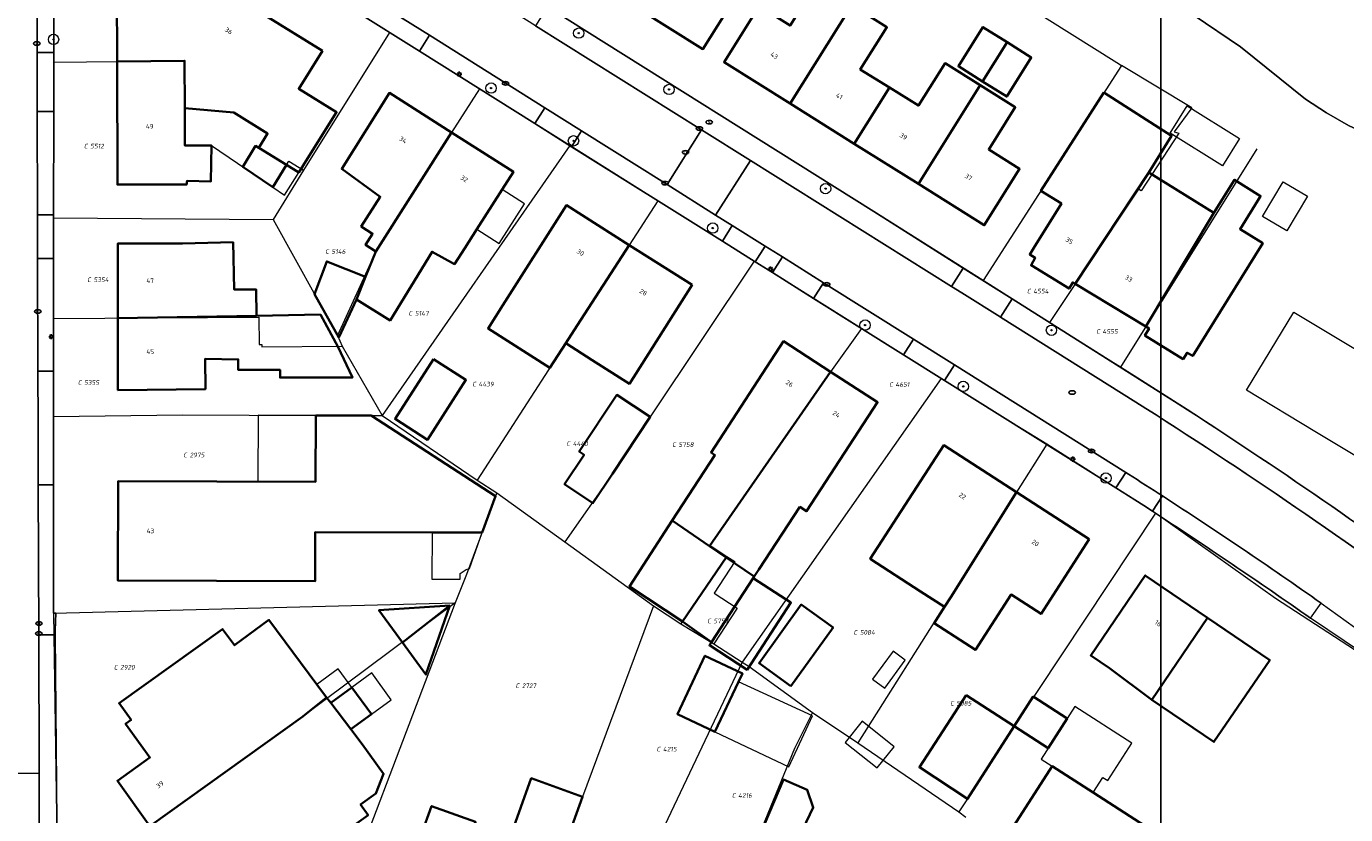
# Model space of a CAD drawing. Header units: metres. Extents: x 183765 to 187731, y 443805 to 446163.
# Tile 109 of 120: x 186814 to 186916, y 444592 to 444653. Entities that reach past the tile are written whole.
import ezdxf
from ezdxf.enums import TextEntityAlignment as Align

# ---------------------------------------------------------------- set-up
doc = ezdxf.new("R2010")
doc.units = ezdxf.units.M
doc.layers.get('0').update_dxf_attribs({"lineweight": 25})
for name, color, linetype, lineweight in [('B-WE-GR-BOOM-S', 253, 'Continuous', 25), ('B-WE-IE-MEUBILAIR-S', 7, 'Continuous', 25), ('B-WE-OG-BEBOUWING-GV', 7, 'Continuous', 35), ('B-WE-OG-BEBOUWING-T18', 10, 'Continuous', 18), ('B-WE-OG-BEBOUWING_LUIFEL-GV', 7, 'Continuous', 18), ('B-WE-OG-BEBOUWING_OVERBOUWING-GV', 7, 'Continuous', 18), ('B-WE-OG-TERREIN_BEGROEID-GV', 7, 'Continuous', 18), ('B-WE-OG-TERREIN_ERF-GV', 7, 'Continuous', 18), ('B-WE-VH-GESLOTENVERHARDING_ASFALT-GV', 10, 'Continuous', 18), ('B-WE-VH-OPENVERHARDING_BETONSTRAATSTEEN-GV', 90, 'Continuous', 18), ('B-WE-VH-OPENVERHARDING_TEGEL-GV', 90, 'Continuous', 18)]:
    doc.layers.add(name, color=color, linetype=linetype, lineweight=lineweight)
doc.layers.add('B-WE-KG-GRENS_PERCEEL-G', color=7, linetype='Continuous', lineweight=13, true_color=0xa55252)
doc.layers.add('B-WE-KG-GRENS_PERCEEL-S', color=7, linetype='Continuous', lineweight=25, true_color=0xa55252)
doc.styles.add('NLCS-ISO', font='NLCS-ISO.ttf')
doc.styles.add('NLCS-ISO-M200-T18', font='NLCS-ISO.ttf', dxfattribs={"height": 0.36})

# ---------------------------------------------------------------- blocks, each defined once
blk = doc.blocks.new('SIE-MEUBILAIR_PAAL_LICHTMAST-SO')
for points in [[(-0.62, 0), (-1, 0)], [(-0.71, 0.71), (-0.44, 0.44)], [(0, 1), (0, 0.62)], [(0.44, 0.44), (0.71, 0.71)], [(1, 0), (0.62, 0)], [(-0.71, -0.71), (-0.44, -0.44)], [(0, -0.62), (0, -1)], [(0.44, -0.44), (0.71, -0.71)]]:
    blk.add_lwpolyline(points)
blk.add_circle((0, 0), 0.5)
blk = doc.blocks.new('SIE-MEUBILAIR_PUT_KOLK-SO')
blk.add_ellipse((0, 0), major_axis=(1.25, 0), ratio=0.54)
at = {"style": 'NLCS-ISO'}
blk.add_text('klk', height=0.75, dxfattribs=at).set_placement((0.03, 0), align=Align.MIDDLE_CENTER)
blk = doc.blocks.new('SIE-MEUBILAIR_PUT_RIOOLPUT-SO')
blk.add_ellipse((0, 0), major_axis=(1.25, 0), ratio=0.54)
at = {"style": 'NLCS-ISO'}
blk.add_text('ri', height=0.75, dxfattribs=at).set_placement((-0.04, 0.07), align=Align.MIDDLE_CENTER)
blk = doc.blocks.new('SIE-MEUBILAIR_PUT_BRANDKRAAN-SO')
blk.add_ellipse((0, 0), major_axis=(1.25, 0), ratio=0.54)
at = {"style": 'NLCS-ISO'}
blk.add_text('bk', height=0.75, dxfattribs=at).set_placement((0.03, 0), align=Align.MIDDLE_CENTER)
blk = doc.blocks.new('SGR-BOOM_GBKN-SO')
at = {"linetype": 'ByBlock', "lineweight": 18}
h = blk.add_hatch(color=0, dxfattribs=at)
h.dxf.hatch_style = 1
edge = h.paths.add_edge_path()
edge.add_arc((0, 0), 0.25, 0, 360)
at = {"color": 0, "linetype": 'ByBlock', "lineweight": 18}
for radius in [2, 0.25]:
    blk.add_circle((0, 0), radius, dxfattribs=at)
at = {"color": 0, "linetype": 'ByBlock', "lineweight": 18, "style": 'NLCS-ISO'}
blk.add_attdef('SOORT', (2.5, 0), '', height=1.5, dxfattribs=at)
blk = doc.blocks.new('SKG-PERCEELNUMMER-SO')
at = {"style": 'NLCS-ISO', "oblique": 10, "flags": 1}
for tag, p in [('GEMEENTECODE', (0, 2.55)), ('PERCEELGROOTTE', (0, -2.45))]:
    blk.add_attdef(tag, text='', height=1.8, dxfattribs=at).set_placement(p, align=Align.MIDDLE_CENTER)
at = {"style": 'NLCS-ISO', "oblique": 10}
blk.add_attdef('SECTIE', text='', height=1.8, dxfattribs=at).set_placement((-0.5, 0), align=Align.MIDDLE_RIGHT)
blk.add_attdef('PERCEELNUMMER', text='', height=1.8, dxfattribs=at).set_placement((0.5, 0), align=Align.MIDDLE_LEFT)

msp = doc.modelspace()

# ---------------------------------------------------------------- linework, layer by layer
msp.add_lwpolyline([(186049.481, 444796.829), (186901.387, 444796.829), (186901.387, 444165.242), (186049.481, 444165.242)], close=True)
at = {"layer": 'B-WE-KG-GRENS_PERCEEL-G', "flags": 128}
for points in [[(186824.007, 444696.87), (186834.487, 444690.289), (186897.994, 444650.404)], [(186887.667, 444633.558), (186879.226, 444638.893), (186855.47, 444653.779), (186816.084, 444678.458)], [(186841.832, 444652.731), (186826.186, 444662.549), (186821.441, 444665.526)], [(186815.86, 444661.393), (186815.918, 444654.363), (186815.917, 444650.422)], [(186841.832, 444652.731), (186835.202, 444642.079)], [(186848.793, 444648.364), (186841.832, 444652.731)], [(186815.917, 444650.422), (186815.915, 444638.409)], [(186815.917, 444650.422), (186826.024, 444650.545), (186826.027, 444648.936), (186826.048, 444643.986), (186828.098, 444644.008), (186832.84, 444640.772), (186833.9, 444642.501), (186834.066, 444642.782), (186835.202, 444642.079)], [(186898.343, 444650.185), (186887.667, 444633.558)], [(186897.994, 444650.404), (186898.343, 444650.185)], [(186903.786, 444646.901), (186898.343, 444650.185)], [(186848.793, 444648.364), (186846.624, 444645.013), (186840.798, 444635.804), (186837.816, 444629.324)], [(186855.758, 444643.994), (186848.793, 444648.364)], [(186903.786, 444646.901), (186902.426, 444645.064), (186902.786, 444644.949), (186899.865, 444640.485), (186899.652, 444640.617), (186892.785, 444630.323)], [(186855.758, 444643.994), (186841.284, 444623.137)], [(186862.554, 444639.729), (186855.758, 444643.994)], [(186908.8, 444643.746), (186898.268, 444626.865)], [(186835.202, 444642.079), (186832.866, 444638.284)], [(186862.554, 444639.729), (186860.344, 444636.304), (186856.325, 444630.096), (186848.606, 444618.142)], [(186869.999, 444635.058), (186862.554, 444639.729)], [(186815.915, 444638.409), (186815.914, 444630.635)], [(186815.915, 444638.409), (186832.866, 444638.284)], [(186832.866, 444638.284), (186837.816, 444629.324)], [(186869.999, 444635.058), (186861.958, 444623.022), (186859.055, 444618.638), (186855.381, 444613.365)], [(186878.283, 444629.86), (186869.999, 444635.058)], [(186892.785, 444630.323), (186887.667, 444633.558)], [(186815.914, 444630.635), (186815.913, 444623.047)], [(186815.914, 444630.635), (186831.746, 444630.738), (186831.768, 444628.62), (186831.98, 444628.625), (186831.983, 444628.439), (186838.177, 444628.484)], [(186878.283, 444629.86), (186875.892, 444626.512), (186866.593, 444613.097)], [(186884.437, 444625.999), (186878.283, 444629.86)], [(186898.268, 444626.865), (186897.322, 444627.455), (186892.785, 444630.323)], [(186837.816, 444629.324), (186838.177, 444628.484)], [(186838.177, 444628.484), (186841.284, 444623.137)], [(186903.703, 444623.409), (186898.268, 444626.865)], [(186884.437, 444625.999), (186869.071, 444604.08)], [(186892.594, 444620.92), (186889.81, 444622.627), (186884.437, 444625.999)], [(186815.913, 444623.047), (186815.91, 444607.869)], [(186815.913, 444623.047), (186825.869, 444623.179), (186836.151, 444623.143), (186840.424, 444623.126), (186841.284, 444623.137)], [(186841.284, 444623.137), (186848.606, 444618.142)], [(186892.594, 444620.92), (186890.242, 444617.202), (186885.128, 444609.117), (186877.994, 444597.839)], [(186900.978, 444615.584), (186892.594, 444620.92)], [(186848.606, 444618.142), (186850.129, 444617.153)], [(186850.129, 444617.153), (186850.025, 444616.893), (186847.783, 444610.851), (186846.908, 444608.658)], [(186850.129, 444617.153), (186855.381, 444613.365)], [(186900.978, 444615.584), (186890.066, 444599.136), (186886.469, 444593.51), (186885.78, 444592.501)], [(186916.849, 444604.688), (186910.247, 444608.997), (186900.978, 444615.584)], [(186855.381, 444613.365), (186862.219, 444608.435)], [(186866.55, 444613.038), (186866.593, 444613.097)], [(186867.824, 444612.174), (186866.55, 444613.038)], [(186866.593, 444613.097), (186867.876, 444612.251)], [(186867.824, 444612.174), (186864.455, 444607.209)], [(186867.876, 444612.251), (186868.494, 444611.86), (186866.9, 444609.41), (186868.681, 444608.252), (186866.889, 444605.5)], [(186815.91, 444607.869), (186846.908, 444608.658)], [(186846.908, 444608.658), (186835.141, 444599.876), (186823.344, 444591.414), (186817.453, 444587.107)], [(186846.908, 444608.658), (186835.778, 444579.297)], [(186862.219, 444608.435), (186856.741, 444593.677), (186854.318, 444586.944), (186850.095, 444575.765)], [(186862.219, 444608.435), (186864.343, 444607.044)], [(186815.91, 444607.869), (186816.184, 444588.793)], [(186864.455, 444607.209), (186864.343, 444607.044)], [(186864.343, 444607.044), (186866.889, 444605.5)], [(186866.889, 444605.5), (186869.071, 444604.08)], [(186869.071, 444604.08), (186862.606, 444590.443), (186857.717, 444577.988), (186855.788, 444573.735)], [(186869.071, 444604.08), (186869.606, 444603.732), (186874.489, 444600.199)], [(186874.489, 444600.199), (186873.099, 444597.405), (186869.178, 444587.812), (186861.574, 444571.505)], [(186874.489, 444600.199), (186877.994, 444597.839)], [(186877.994, 444597.839), (186885.78, 444592.501)], [(186885.78, 444592.501), (186886.332, 444592.09)]]:
    msp.add_lwpolyline(points, dxfattribs=at)
at = {"layer": 'B-WE-OG-BEBOUWING-GV', "flags": 128}
for points in [[(186865.671, 444662.217), (186860.923, 444654.644), (186866.034, 444651.44), (186868.728, 444655.761), (186866.344, 444657.248), (186868.386, 444660.524)], [(186836.678, 444651.318), (186827.658, 444656.898), (186825.237, 444658.395), (186820.798, 444655.911), (186820.814, 444650.482), (186826.024, 444650.545), (186826.036, 444646.887), (186829.813, 444646.555), (186832.433, 444644.915), (186831.758, 444643.814), (186833.9, 444642.501), (186834.83, 444641.912), (186835.511, 444642.988), (186837.75, 444646.565), (186834.842, 444648.385)], [(186877.521, 444654.836), (186874.808, 444656.534), (186872.76, 444653.263), (186870.378, 444654.754), (186867.666, 444650.423), (186872.76, 444647.233)], [(186877.521, 444654.836), (186872.76, 444647.233), (186877.713, 444644.131), (186880.431, 444648.472), (186878.184, 444649.866), (186880.233, 444653.137)], [(186889.518, 444651.973), (186887.654, 444653.14), (186885.759, 444650.115), (186887.624, 444648.947)], [(186889.518, 444651.973), (186887.624, 444648.947), (186889.488, 444647.779), (186891.383, 444650.805)], [(186826.036, 444646.887), (186826.024, 444650.545), (186820.814, 444650.482), (186820.841, 444640.973), (186826.175, 444640.978), (186826.216, 444641.254), (186828.051, 444641.225), (186828.098, 444644.008), (186826.048, 444643.986)], [(186887.438, 444648.651), (186884.726, 444650.349), (186882.677, 444647.077), (186880.431, 444648.472), (186877.713, 444644.131), (186882.666, 444641.03)], [(186887.438, 444648.651), (186882.666, 444641.03), (186887.759, 444637.84), (186890.483, 444642.189), (186888.101, 444643.68), (186890.15, 444646.952)], [(186846.624, 444645.013), (186841.838, 444648.06), (186838.155, 444642.185), (186841.127, 444640.038), (186839.662, 444637.738), (186840.537, 444637.18), (186839.989, 444636.319), (186840.798, 444635.804)], [(186900.458, 444641.913), (186902.218, 444644.743), (186896.994, 444648.086), (186892.123, 444640.498), (186893.712, 444639.51), (186891.578, 444636.086), (186891.264, 444635.563), (186891.692, 444635.305), (186891.364, 444634.748), (186894.302, 444632.947), (186894.59, 444633.416), (186894.774, 444633.305)], [(186846.624, 444645.013), (186840.798, 444635.804), (186839.999, 444633.849), (186839.281, 444632.094), (186841.885, 444630.484), (186845.129, 444635.787), (186846.857, 444634.84), (186847.648, 444636.051), (186848.583, 444637.52), (186850.537, 444640.588), (186851.413, 444641.965)], [(186833.9, 444642.501), (186831.758, 444643.814), (186831.506, 444643.968), (186830.518, 444642.357), (186832.84, 444640.772)], [(186905.473, 444638.795), (186900.458, 444641.913), (186894.774, 444633.305), (186900.225, 444630.001)], [(186905.473, 444638.795), (186900.225, 444630.001), (186900.473, 444629.851), (186900.153, 444629.321), (186903.098, 444627.496), (186903.409, 444627.988), (186903.845, 444627.739), (186909.257, 444636.442), (186907.501, 444637.534), (186909.09, 444640.09), (186907.062, 444641.351)], [(186860.344, 444636.304), (186855.492, 444639.38), (186850.602, 444631.665), (186849.455, 444629.85), (186854.216, 444626.819), (186855.445, 444628.736), (186856.325, 444630.096)], [(186820.87, 444630.667), (186831.581, 444630.84), (186831.543, 444632.87), (186829.851, 444632.86), (186829.768, 444636.515), (186825.862, 444636.423), (186820.862, 444636.417)], [(186865.197, 444633.228), (186860.344, 444636.304), (186856.325, 444630.096), (186855.445, 444628.736), (186857.475, 444627.422), (186860.359, 444625.594)], [(186839.281, 444632.094), (186839.999, 444633.849), (186836.993, 444635.042), (186836.061, 444632.501), (186837.918, 444629.152)], [(186831.581, 444630.84), (186820.87, 444630.667), (186820.877, 444625.1), (186827.625, 444625.17), (186827.61, 444627.512), (186830.171, 444627.473), (186830.171, 444626.656), (186833.393, 444626.656), (186833.393, 444626.063), (186838.983, 444626.063), (186837.847, 444628.465), (186837.711, 444628.752), (186836.503, 444630.933)], [(186875.892, 444626.512), (186872.268, 444628.87), (186866.671, 444620.27), (186866.965, 444620.078), (186863.667, 444615.012), (186866.55, 444613.038)], [(186845.234, 444627.489), (186842.268, 444622.877), (186844.78, 444621.267), (186847.746, 444625.879)], [(186873.509, 444616.086), (186874.041, 444615.74), (186879.517, 444624.154), (186875.892, 444626.512), (186866.55, 444613.038), (186867.824, 444612.174), (186870.002, 444610.697), (186870.347, 444611.228)], [(186861.958, 444623.022), (186859.392, 444624.726), (186856.485, 444620.344), (186856.86, 444620.095), (186855.354, 444617.827), (186857.549, 444616.37), (186859.055, 444618.638)], [(186836.151, 444623.143), (186836.131, 444618.017), (186820.902, 444618.072), (186820.873, 444610.386), (186836.097, 444610.33), (186836.112, 444614.133), (186845.134, 444614.1), (186845.335, 444614.099), (186848.99, 444614.104), (186850.025, 444616.893), (186840.424, 444623.126)], [(186890.242, 444617.202), (186884.624, 444620.835), (186878.951, 444612.061), (186882.838, 444609.548), (186884.689, 444608.352), (186885.168, 444609.092)], [(186895.861, 444613.568), (186890.242, 444617.202), (186885.168, 444609.092), (186884.689, 444608.352), (186883.874, 444607.091), (186887.069, 444605.025), (186889.829, 444609.295), (186892.135, 444607.805)], [(186867.824, 444612.174), (186866.55, 444613.038), (186863.667, 444615.012), (186860.361, 444609.933), (186864.455, 444607.209)], [(186870.002, 444610.697), (186867.824, 444612.174), (186864.455, 444607.209), (186866.704, 444605.63), (186869.918, 444610.569)], [(186869.918, 444610.569), (186866.704, 444605.63), (186866.542, 444605.382), (186869.449, 444603.49), (186872.824, 444608.676)], [(186904.992, 444607.503), (186900.176, 444610.778), (186895.975, 444604.601), (186897.427, 444603.613), (186900.69, 444601.178)], [(186846.498, 444608.451), (186841.023, 444608.083), (186842.84, 444605.598)], [(186846.498, 444608.451), (186842.84, 444605.598), (186844.658, 444603.114)], [(186872.819, 444602.229), (186876.082, 444606.752), (186873.627, 444608.522), (186870.365, 444603.999)], [(186904.992, 444607.503), (186900.69, 444601.178), (186905.488, 444597.915), (186909.79, 444604.24)], [(186823.344, 444591.414), (186835.141, 444599.876), (186836.986, 444601.341), (186836.243, 444602.343), (186832.534, 444607.347), (186829.887, 444605.385), (186828.961, 444606.634), (186820.965, 444600.904), (186821.89, 444599.617), (186821.469, 444599.312), (186823.35, 444596.718), (186820.833, 444594.91)], [(186866.954, 444598.701), (186868.78, 444602.552), (186869.089, 444603.205), (186866.193, 444604.578), (186864.07, 444600.063)], [(186836.986, 444601.341), (186835.141, 444599.876), (186823.344, 444591.414), (186825.855, 444587.918), (186828.321, 444589.69), (186830.272, 444586.974), (186835.806, 444590.949), (186836.677, 444589.739), (186840.188, 444592.261), (186839.608, 444593.068), (186840.79, 444593.917), (186841.38, 444595.459), (186839.735, 444597.748), (186838.858, 444598.894), (186837.303, 444600.927)], [(186837.303, 444600.927), (186838.858, 444598.894), (186840.444, 444600.053), (186838.933, 444602.119)], [(186886.349, 444601.534), (186882.753, 444595.959), (186886.469, 444593.51), (186890.066, 444599.136)], [(186894.156, 444599.719), (186891.536, 444601.412), (186890.066, 444599.136), (186892.687, 444597.444)], [(186896.16, 444593.994), (186893.003, 444596.033), (186889.104, 444589.995), (186898.272, 444584.074), (186899.5, 444585.975), (186901.732, 444589.431), (186902.172, 444590.112)], [(186848.185, 444580.344), (186850.991, 444588.141), (186854.318, 444586.944), (186856.741, 444593.677), (186852.785, 444595.111), (186851.173, 444590.63), (186848.446, 444591.612), (186848.49, 444591.734), (186845.087, 444592.959), (186844.284, 444590.727), (186843.504, 444591.008), (186840.644, 444583.058)], [(186870.781, 444584.969), (186874.551, 444592.857), (186874.085, 444594.213), (186872.264, 444595.017), (186869.3, 444588.03), (186869.766, 444587.775), (186869.766, 444585.531)]]:
    msp.add_lwpolyline(points, close=True, dxfattribs=at)
at = {"layer": 'B-WE-OG-BEBOUWING_LUIFEL-GV', "flags": 128}
for points in [[(186833.9, 444642.501), (186832.84, 444640.772), (186833.746, 444640.153), (186834.83, 444641.912)], [(186850.537, 444640.588), (186848.583, 444637.52), (186850.318, 444636.416), (186852.271, 444639.484)], [(186836.151, 444623.143), (186831.696, 444623.16), (186831.676, 444618.033), (186836.131, 444618.017)], [(186847.304, 444610.929), (186847.755, 444611.248), (186848.011, 444611.308), (186848.99, 444614.104), (186845.335, 444614.099), (186845.134, 444614.1), (186845.121, 444610.499), (186847.304, 444610.491)], [(186838.933, 444602.119), (186837.883, 444603.558), (186836.243, 444602.343), (186836.986, 444601.341), (186837.303, 444600.927)], [(186838.933, 444602.119), (186840.444, 444600.053), (186841.976, 444601.174), (186840.486, 444603.254)]]:
    msp.add_lwpolyline(points, close=True, dxfattribs=at)
at = {"layer": 'B-WE-OG-BEBOUWING_OVERBOUWING-GV', "flags": 128}
for points in [[(186881.66, 444604.232), (186880.711, 444604.927), (186879.123, 444602.758), (186880.072, 444602.063)], [(186866.954, 444598.701), (186872.677, 444595.989), (186874.489, 444599.926), (186868.78, 444602.552)], [(186892.137, 444596.592), (186893.003, 444596.033), (186896.16, 444593.994), (186896.918, 444595.167), (186897.283, 444594.931), (186899.142, 444597.81), (186894.753, 444600.644)], [(186877.021, 444597.876), (186879.483, 444595.905), (186880.79, 444597.538), (186878.328, 444599.508)]]:
    msp.add_lwpolyline(points, close=True, dxfattribs=at)
at = {"layer": 'B-WE-OG-TERREIN_BEGROEID-GV', "flags": 128}
msp.add_lwpolyline([(186897.699, 444657.148), (186900.866, 444655.688), (186903.957, 444654.043), (186907.533, 444651.616), (186912.543, 444647.575), (186914.179, 444646.513), (186915.881, 444645.55), (186922.114, 444642.638), (186934.808, 444637.611)], dxfattribs=at)
at = {"layer": 'B-WE-OG-TERREIN_ERF-GV', "flags": 128}
for points in [[(186808.18, 444683.507), (186817.317, 444677.769), (186841.852, 444662.362), (186845.23, 444660.241), (186851.732, 444656.158), (186854.038, 444654.71), (186879.226, 444638.893), (186886.131, 444634.529), (186889.897, 444632.148), (186902.73, 444624.037)], [(186897.92, 444617.538), (186884.686, 444625.842), (186881.531, 444627.822), (186874.583, 444632.181), (186871.406, 444634.175), (186870.081, 444635.006), (186867.535, 444636.604), (186855.903, 444643.902), (186853.065, 444645.683), (186844.146, 444651.28), (186839.139, 444654.421), (186821.441, 444665.526)], [(186816.45, 444663.678), (186815.857, 444661.773), (186815.918, 444654.363), (186815.917, 444651.192), (186815.917, 444646.623), (186815.915, 444638.642), (186815.915, 444635.265), (186815.913, 444626.562), (186815.912, 444617.786), (186815.91, 444607.869), (186816.094, 444607.873), (186816.036, 444606.531), (186816.039, 444606.19), (186816.184, 444588.793), (186818.857, 444585.241), (186823.94, 444583.456), (186835.149, 444579.518), (186846.023, 444575.698), (186849.588, 444574.446), (186850.095, 444575.765), (186853.075, 444574.723), (186856.12, 444573.612), (186859.596, 444572.287)], [(186934.808, 444637.611), (186922.114, 444642.638), (186915.881, 444645.55), (186914.179, 444646.513), (186912.543, 444647.575), (186907.533, 444651.616), (186903.957, 444654.043), (186900.866, 444655.688), (186897.699, 444657.148)], [(186900.751, 444615.732), (186900.065, 444616.178), (186899.379, 444616.623), (186897.92, 444617.538)], [(186944.58, 444584.361), (186924.505, 444599.183), (186921.548, 444601.366), (186916.872, 444604.819), (186912.942, 444607.471)], [(186823.344, 444591.414), (186820.833, 444594.91), (186823.35, 444596.718), (186821.469, 444599.312), (186821.89, 444599.617), (186820.965, 444600.904), (186828.961, 444606.634), (186829.887, 444605.385), (186832.534, 444607.347), (186836.243, 444602.343), (186836.986, 444601.341), (186837.303, 444600.927), (186838.933, 444602.119), (186840.444, 444600.053), (186838.858, 444598.894), (186839.735, 444597.748), (186841.38, 444595.459), (186840.79, 444593.917), (186839.608, 444593.068), (186840.188, 444592.261)]]:
    msp.add_lwpolyline(points, dxfattribs=at)
for points in [[(186855.734, 444668.419), (186858.449, 444666.726), (186856.407, 444663.451), (186858.66, 444662.043), (186860.913, 444660.634), (186862.955, 444663.91), (186865.671, 444662.217), (186868.386, 444660.524), (186866.344, 444657.248), (186868.728, 444655.761), (186866.034, 444651.44), (186860.923, 444654.644), (186855.969, 444657.75), (186850.998, 444660.866), (186845.94, 444664.037), (186848.592, 444668.324), (186850.976, 444666.837), (186853.018, 444670.112)], [(186832.84, 444640.772), (186830.518, 444642.357), (186831.506, 444643.968), (186831.758, 444643.814), (186832.433, 444644.915), (186829.813, 444646.555), (186826.036, 444646.887), (186826.048, 444643.986), (186828.098, 444644.008), (186828.051, 444641.225), (186826.216, 444641.254), (186826.175, 444640.978), (186820.841, 444640.973), (186820.814, 444650.482), (186820.798, 444655.911), (186825.237, 444658.395), (186827.658, 444656.898), (186836.678, 444651.318), (186834.842, 444648.385), (186837.75, 444646.565), (186835.511, 444642.988), (186834.83, 444641.912), (186833.9, 444642.501)], [(186872.76, 444647.233), (186867.666, 444650.423), (186870.378, 444654.754), (186872.76, 444653.263), (186874.808, 444656.534), (186877.521, 444654.836), (186880.233, 444653.137), (186878.184, 444649.866), (186880.431, 444648.472), (186882.677, 444647.077), (186884.726, 444650.349), (186887.438, 444648.651), (186890.15, 444646.952), (186888.101, 444643.68), (186890.483, 444642.189), (186887.759, 444637.84), (186882.666, 444641.03), (186877.713, 444644.131)], [(186889.518, 444651.973), (186891.383, 444650.805), (186889.488, 444647.779), (186887.624, 444648.947), (186885.759, 444650.115), (186887.654, 444653.14)], [(186840.798, 444635.804), (186839.989, 444636.319), (186840.537, 444637.18), (186839.662, 444637.738), (186841.127, 444640.038), (186838.155, 444642.185), (186841.838, 444648.06), (186846.624, 444645.013), (186851.413, 444641.965), (186850.537, 444640.588), (186848.583, 444637.52), (186847.648, 444636.051), (186846.857, 444634.84), (186845.129, 444635.787), (186841.885, 444630.484), (186839.281, 444632.094), (186837.918, 444629.152), (186836.061, 444632.501), (186836.993, 444635.042), (186839.999, 444633.849)], [(186909.09, 444640.09), (186907.501, 444637.534), (186909.257, 444636.442), (186903.845, 444627.739), (186903.409, 444627.988), (186903.098, 444627.496), (186900.153, 444629.321), (186900.473, 444629.851), (186900.225, 444630.001), (186894.774, 444633.305), (186894.59, 444633.416), (186894.302, 444632.947), (186891.364, 444634.748), (186891.692, 444635.305), (186891.264, 444635.563), (186891.578, 444636.086), (186893.712, 444639.51), (186892.123, 444640.498), (186896.994, 444648.086), (186902.218, 444644.743), (186900.458, 444641.913), (186905.473, 444638.795), (186907.062, 444641.351)], [(186903.411, 444647.053), (186907.452, 444644.546), (186906.144, 444642.437), (186902.102, 444644.944)], [(186909.239, 444638.521), (186910.822, 444641.19), (186912.699, 444640.076), (186911.116, 444637.408)], [(186860.344, 444636.304), (186865.197, 444633.228), (186860.359, 444625.594), (186857.475, 444627.422), (186855.445, 444628.736), (186854.216, 444626.819), (186849.455, 444629.85), (186850.602, 444631.665), (186855.492, 444639.38)], [(186820.87, 444630.667), (186820.862, 444636.417), (186825.862, 444636.423), (186829.768, 444636.515), (186829.851, 444632.86), (186831.543, 444632.87), (186831.581, 444630.84), (186836.503, 444630.933), (186837.711, 444628.752), (186837.847, 444628.465), (186838.983, 444626.063), (186833.393, 444626.063), (186833.393, 444626.656), (186830.171, 444626.656), (186830.171, 444627.473), (186827.61, 444627.512), (186827.625, 444625.17), (186820.877, 444625.1)], [(186923.61, 444615.652), (186918.412, 444618.796), (186913.27, 444621.906), (186908.008, 444625.089), (186911.657, 444631.121), (186916.919, 444627.938), (186922.062, 444624.828), (186927.259, 444621.684), (186932.46, 444618.538), (186928.811, 444612.506)], [(186875.892, 444626.512), (186879.517, 444624.154), (186874.041, 444615.74), (186873.509, 444616.086), (186870.347, 444611.228), (186870.002, 444610.697), (186869.918, 444610.569), (186872.824, 444608.676), (186869.449, 444603.49), (186866.542, 444605.382), (186866.704, 444605.63), (186864.455, 444607.209), (186860.361, 444609.933), (186863.667, 444615.012), (186866.965, 444620.078), (186866.671, 444620.27), (186872.268, 444628.87)], [(186845.234, 444627.489), (186847.746, 444625.879), (186844.78, 444621.267), (186842.268, 444622.877)], [(186855.354, 444617.827), (186856.86, 444620.095), (186856.485, 444620.344), (186859.392, 444624.726), (186861.958, 444623.022), (186859.055, 444618.638), (186857.549, 444616.37)], [(186836.131, 444618.017), (186836.151, 444623.143), (186840.424, 444623.126), (186850.025, 444616.893), (186848.99, 444614.104), (186845.335, 444614.099), (186845.134, 444614.1), (186836.112, 444614.133), (186836.097, 444610.33), (186820.873, 444610.386), (186820.902, 444618.072)], [(186884.689, 444608.352), (186882.838, 444609.548), (186878.951, 444612.061), (186884.624, 444620.835), (186890.242, 444617.202), (186895.861, 444613.568), (186892.135, 444607.805), (186889.829, 444609.295), (186887.069, 444605.025), (186883.874, 444607.091)], [(186904.992, 444607.503), (186909.79, 444604.24), (186905.488, 444597.915), (186900.69, 444601.178), (186897.427, 444603.613), (186895.975, 444604.601), (186900.176, 444610.778)], [(186842.84, 444605.598), (186841.023, 444608.083), (186846.498, 444608.451), (186844.658, 444603.114)], [(186873.627, 444608.522), (186876.082, 444606.752), (186872.819, 444602.229), (186870.365, 444603.999)], [(186868.78, 444602.552), (186866.954, 444598.701), (186864.07, 444600.063), (186866.193, 444604.578), (186869.089, 444603.205)], [(186890.066, 444599.136), (186886.469, 444593.51), (186882.753, 444595.959), (186886.349, 444601.534)], [(186890.066, 444599.136), (186891.536, 444601.412), (186894.156, 444599.719), (186892.687, 444597.444)], [(186899.5, 444585.975), (186898.272, 444584.074), (186889.104, 444589.995), (186893.003, 444596.033), (186896.16, 444593.994), (186902.172, 444590.112), (186901.732, 444589.431), (186904.758, 444586.571), (186906.097, 444585.305), (186908.22, 444583.299), (186905.419, 444577.506), (186903.078, 444578.733), (186897.524, 444581.644), (186899.752, 444585.4)], [(186843.504, 444591.008), (186844.284, 444590.727), (186845.087, 444592.959), (186848.49, 444591.734), (186848.446, 444591.612), (186851.173, 444590.63), (186852.785, 444595.111), (186856.741, 444593.677), (186854.318, 444586.944), (186850.991, 444588.141), (186848.185, 444580.344), (186840.644, 444583.058)], [(186870.781, 444584.969), (186869.766, 444585.531), (186869.766, 444587.775), (186869.3, 444588.03), (186872.264, 444595.017), (186874.085, 444594.213), (186874.551, 444592.857)]]:
    msp.add_lwpolyline(points, close=True, dxfattribs=at)
at = {"layer": 'B-WE-OG-TERREIN_ERF-GV'}
for points in [[(186902.73, 444624.037, -0.0163117), (186924.807, 444608.8)], [(186912.942, 444607.471, 0.0088441), (186900.751, 444615.732)]]:
    msp.add_lwpolyline(points, format="xyb", dxfattribs=at)
at = {"layer": 'B-WE-VH-GESLOTENVERHARDING_ASFALT-GV', "flags": 128}
msp.add_lwpolyline([(186844.308, 444658.773), (186843.252, 444659.436), (186840.929, 444660.893), (186816.374, 444676.301), (186813.816, 444671.95), (186820.75, 444667.583), (186824.112, 444665.585), (186839.914, 444655.656), (186844.919, 444652.511), (186853.835, 444646.909), (186856.671, 444645.127), (186863.281, 444640.974), (186865.932, 444645.205), (186853.118, 444653.245), (186850.812, 444654.692)], close=True, dxfattribs=at)
for points in [[(186809.51, 444671.799), (186809.517, 444661.576), (186809.521, 444655.129), (186809.537, 444633.064), (186809.538, 444631.153), (186809.558, 444626.804), (186809.599, 444617.793), (186809.615, 444614.503), (186809.647, 444600.283), (186809.621, 444597.386), (186809.158, 444595.419), (186814.798, 444595.494), (186814.765, 444606.186), (186814.729, 444617.787), (186814.714, 444622.561), (186814.703, 444626.563), (186814.679, 444635.266), (186814.67, 444638.642)], [(186814.67, 444638.642), (186814.648, 444646.624), (186814.636, 444651.192), (186814.601, 444663.755)], [(186889.006, 444630.727), (186888.972, 444630.749), (186886.022, 444632.6), (186885.227, 444633.099), (186869.718, 444642.829), (186867.019, 444638.625), (186868.3, 444637.82), (186870.845, 444636.221), (186872.169, 444635.389), (186875.344, 444633.394), (186882.29, 444629.029), (186885.444, 444627.048), (186898.672, 444618.736), (186898.89, 444618.599)], [(186899.456, 444624.17), (186889.006, 444630.727)], [(186913.762, 444608.632), (186917.629, 444605.861), (186922.317, 444602.402), (186925.27, 444600.212), (186946.963, 444584.119), (186953.719, 444579.107), (186961.775, 444573.213), (186964.735, 444577.212), (186958.962, 444581.446), (186955.452, 444584.02), (186923.877, 444607.454)]]:
    msp.add_lwpolyline(points, dxfattribs=at)
at = {"layer": 'B-WE-VH-GESLOTENVERHARDING_ASFALT-GV'}
for points in [[(186923.877, 444607.454, 0.0177188), (186899.456, 444624.17)], [(186898.89, 444618.599, -0.0021376), (186901.517, 444616.915)], [(186901.517, 444616.915, -0.0102565), (186913.762, 444608.632)]]:
    msp.add_lwpolyline(points, format="xyb", dxfattribs=at)
at = {"layer": 'B-WE-VH-OPENVERHARDING_BETONSTRAATSTEEN-GV', "flags": 128}
msp.add_lwpolyline([(186869.718, 444642.829), (186865.932, 444645.205), (186863.281, 444640.974), (186867.019, 444638.625)], close=True, dxfattribs=at)
msp.add_lwpolyline([(186814.812, 444585.281), (186814.798, 444595.494), (186809.158, 444595.419), (186808.343, 444593.609), (186807.861, 444592.877)], dxfattribs=at)
at = {"layer": 'B-WE-VH-OPENVERHARDING_TEGEL-GV', "flags": 128}
for points in [[(186814.601, 444663.755), (186814.636, 444651.192), (186815.917, 444651.192), (186815.918, 444654.363), (186815.857, 444661.773), (186816.45, 444663.678)], [(186889.897, 444632.148), (186889.006, 444630.727), (186899.456, 444624.17)], [(186902.73, 444624.037), (186889.897, 444632.148)], [(186898.89, 444618.599), (186898.672, 444618.736), (186897.92, 444617.538), (186899.379, 444616.623), (186900.065, 444616.178), (186900.751, 444615.732), (186901.517, 444616.915)], [(186901.517, 444616.915), (186900.751, 444615.732)], [(186912.942, 444607.471), (186913.762, 444608.632)]]:
    msp.add_lwpolyline(points, dxfattribs=at)
for points in [[(186839.914, 444655.656), (186839.139, 444654.421), (186844.146, 444651.28), (186844.919, 444652.511)], [(186854.038, 444654.71), (186853.118, 444653.245), (186865.932, 444645.205), (186869.718, 444642.829), (186885.227, 444633.099), (186886.131, 444634.529), (186879.226, 444638.893)], [(186844.919, 444652.511), (186844.146, 444651.28), (186853.065, 444645.683), (186853.835, 444646.909)], [(186815.917, 444651.192), (186814.636, 444651.192), (186814.648, 444646.624), (186815.917, 444646.623)], [(186815.917, 444646.623), (186814.648, 444646.624), (186814.67, 444638.642), (186815.915, 444638.642)], [(186853.835, 444646.909), (186853.065, 444645.683), (186855.903, 444643.902), (186856.671, 444645.127)], [(186856.671, 444645.127), (186855.903, 444643.902), (186867.535, 444636.604), (186868.3, 444637.82), (186867.019, 444638.625), (186863.281, 444640.974)], [(186815.915, 444638.642), (186814.67, 444638.642), (186814.679, 444635.266), (186815.915, 444635.265)], [(186868.3, 444637.82), (186867.535, 444636.604), (186870.081, 444635.006), (186870.845, 444636.221)], [(186872.169, 444635.389), (186870.845, 444636.221), (186870.081, 444635.006), (186871.406, 444634.175)], [(186815.915, 444635.265), (186814.679, 444635.266), (186814.703, 444626.563), (186815.913, 444626.562)], [(186872.169, 444635.389), (186871.406, 444634.175), (186874.583, 444632.181), (186875.344, 444633.394)], [(186886.131, 444634.529), (186885.227, 444633.099), (186886.022, 444632.6), (186888.972, 444630.749), (186889.006, 444630.727), (186889.897, 444632.148)], [(186875.344, 444633.394), (186874.583, 444632.181), (186881.531, 444627.822), (186882.29, 444629.029)], [(186882.29, 444629.029), (186881.531, 444627.822), (186884.686, 444625.842), (186885.444, 444627.048)], [(186885.444, 444627.048), (186884.686, 444625.842), (186897.92, 444617.538), (186898.672, 444618.736)], [(186815.913, 444626.562), (186814.703, 444626.563), (186814.714, 444622.561), (186814.729, 444617.787), (186815.912, 444617.786)], [(186815.912, 444617.786), (186814.729, 444617.787), (186814.765, 444606.186), (186816.039, 444606.19), (186816.036, 444606.531), (186816.094, 444607.873), (186815.91, 444607.869)], [(186816.039, 444606.19), (186814.765, 444606.186), (186814.798, 444595.494), (186814.812, 444585.281), (186823.532, 444582.293), (186823.94, 444583.456), (186818.857, 444585.241), (186816.184, 444588.793)]]:
    msp.add_lwpolyline(points, close=True, dxfattribs=at)
at = {"layer": 'B-WE-VH-OPENVERHARDING_TEGEL-GV'}
for points in [[(186899.456, 444624.17, -0.0177188), (186923.877, 444607.454)], [(186924.807, 444608.8, 0.0163117), (186902.73, 444624.037)], [(186901.517, 444616.915, 0.0021376), (186898.89, 444618.599)], [(186913.762, 444608.632, 0.0102565), (186901.517, 444616.915)], [(186900.751, 444615.732, -0.0088441), (186912.942, 444607.471)]]:
    msp.add_lwpolyline(points, format="xyb", dxfattribs=at)

# ---------------------------------------------------------------- block references
at = {"layer": 'B-WE-GR-BOOM-S', "xscale": 0.2, "yscale": 0.2, "zscale": 0.2}
for p in [(186815.905, 444652.193), (186856.45, 444652.677), (186849.678, 444648.436), (186863.42, 444648.327), (186856.045, 444644.357), (186875.507, 444640.661), (186866.796, 444637.617), (186878.551, 444630.122), (186892.943, 444629.721), (186886.132, 444625.382), (186897.144, 444618.301)]:
    msp.add_blockref('SGR-BOOM_GBKN-SO', p, dxfattribs=at)
at = {"layer": 'B-WE-IE-MEUBILAIR-S', "xscale": 0.2, "yscale": 0.2, "zscale": 0.2}
for name, p in [('SIE-MEUBILAIR_PUT_KOLK-SO', (186814.618, 444651.879)), ('SIE-MEUBILAIR_PAAL_LICHTMAST-SO', (186847.229, 444649.504)), ('SIE-MEUBILAIR_PUT_KOLK-SO', (186850.806, 444648.796)), ('SIE-MEUBILAIR_PUT_KOLK-SO', (186865.762, 444645.31)), ('SIE-MEUBILAIR_PUT_BRANDKRAAN-SO', (186866.527, 444645.798)), ('SIE-MEUBILAIR_PUT_RIOOLPUT-SO', (186864.697, 444643.471)), ('SIE-MEUBILAIR_PUT_KOLK-SO', (186863.113, 444641.084)), ('SIE-MEUBILAIR_PAAL_LICHTMAST-SO', (186871.258, 444634.446)), ('SIE-MEUBILAIR_PUT_KOLK-SO', (186875.59, 444633.265)), ('SIE-MEUBILAIR_PUT_KOLK-SO', (186814.693, 444631.176)), ('SIE-MEUBILAIR_PAAL_LICHTMAST-SO', (186815.734, 444629.22)), ('SIE-MEUBILAIR_PUT_RIOOLPUT-SO', (186894.536, 444624.908)), ('SIE-MEUBILAIR_PAAL_LICHTMAST-SO', (186894.586, 444619.767)), ('SIE-MEUBILAIR_PUT_KOLK-SO', (186896.041, 444620.389)), ('SIE-MEUBILAIR_PUT_KOLK-SO', (186814.768, 444606.284)), ('SIE-MEUBILAIR_PUT_KOLK-SO', (186814.784, 444607.071))]:
    msp.add_blockref(name, p, dxfattribs=at)
at = {"layer": 'B-WE-KG-GRENS_PERCEEL-S', "xscale": 0.2, "yscale": 0.2, "zscale": 0.2}
for p, values in [((186818.638, 444643.949), {'PERCEELNUMMER': '5512', 'SECTIE': 'C'}), ((186837.265, 444635.803), {'PERCEELNUMMER': '5146', 'SECTIE': 'C'}), ((186818.897, 444633.624), {'PERCEELNUMMER': '5354', 'SECTIE': 'C'}), ((186891.436, 444632.742), {'PERCEELNUMMER': '4554', 'SECTIE': 'C'}), ((186843.7, 444631.029), {'PERCEELNUMMER': '5147', 'SECTIE': 'C'}), ((186896.781, 444629.628), {'PERCEELNUMMER': '4555', 'SECTIE': 'C'}), ((186818.171, 444625.685), {'PERCEELNUMMER': '5355', 'SECTIE': 'C'}), ((186848.613, 444625.56), {'PERCEELNUMMER': '4439', 'SECTIE': 'C'}), ((186880.799, 444625.529), {'PERCEELNUMMER': '4651', 'SECTIE': 'C'}), ((186855.888, 444620.955), {'PERCEELNUMMER': '4440', 'SECTIE': 'C'}), ((186864.054, 444620.886), {'PERCEELNUMMER': '5758', 'SECTIE': 'C'}), ((186826.317, 444620.081), {'PERCEELNUMMER': '2975', 'SECTIE': 'C'}), ((186866.759, 444607.259), {'PERCEELNUMMER': '5757', 'SECTIE': 'C'}), ((186878.053, 444606.377), {'PERCEELNUMMER': '5084', 'SECTIE': 'C'}), ((186820.953, 444603.681), {'PERCEELNUMMER': '2920', 'SECTIE': 'C'}), ((186851.961, 444602.253), {'PERCEELNUMMER': '2727', 'SECTIE': 'C'}), ((186885.508, 444600.905), {'PERCEELNUMMER': '5085', 'SECTIE': 'C'}), ((186862.846, 444597.354), {'PERCEELNUMMER': '4215', 'SECTIE': 'C'}), ((186868.658, 444593.774), {'PERCEELNUMMER': '4216', 'SECTIE': 'C'})]:
    msp.add_blockref('SKG-PERCEELNUMMER-SO', p, dxfattribs=at).add_auto_attribs(values)

# ---------------------------------------------------------------- texts
at = {"layer": 'B-WE-OG-BEBOUWING-T18', "style": 'NLCS-ISO-M200-T18'}
for s, rotation, p in [('36', 328.3, (186829.432, 444652.86)), ('43', 328, (186871.54, 444650.947)), ('41', 328, (186876.563, 444647.801)), ('49', 0.2, (186823.328, 444645.475)), ('34', 327.5, (186842.889, 444644.427)), ('39', 328, (186881.516, 444644.699)), ('32', 327.5, (186847.605, 444641.425)), ('37', 328, (186886.539, 444641.554)), ('35', 328.9, (186894.319, 444636.641)), ('30', 327.6, (186856.58, 444635.731)), ('33', 328.8, (186898.908, 444633.722)), ('47', 0.1, (186823.366, 444633.545)), ('28', 327.6, (186861.432, 444632.655)), ('45', 0.1, (186823.373, 444628.069)), ('26', 326.9, (186872.717, 444625.596)), ('24', 326.9, (186876.341, 444623.238)), ('22', 327.1, (186886.075, 444616.919)), ('43', 359.8, (186823.387, 444614.22)), ('20', 327.1, (186891.694, 444613.286)), ('18', 325.8, (186901.178, 444607.073)), ('39', 35.7, (186824.119, 444594.62))]:
    msp.add_text(s, height=0.36, rotation=rotation, dxfattribs=at).set_placement(p, align=Align.MIDDLE)

doc.saveas('drawing.dxf')
